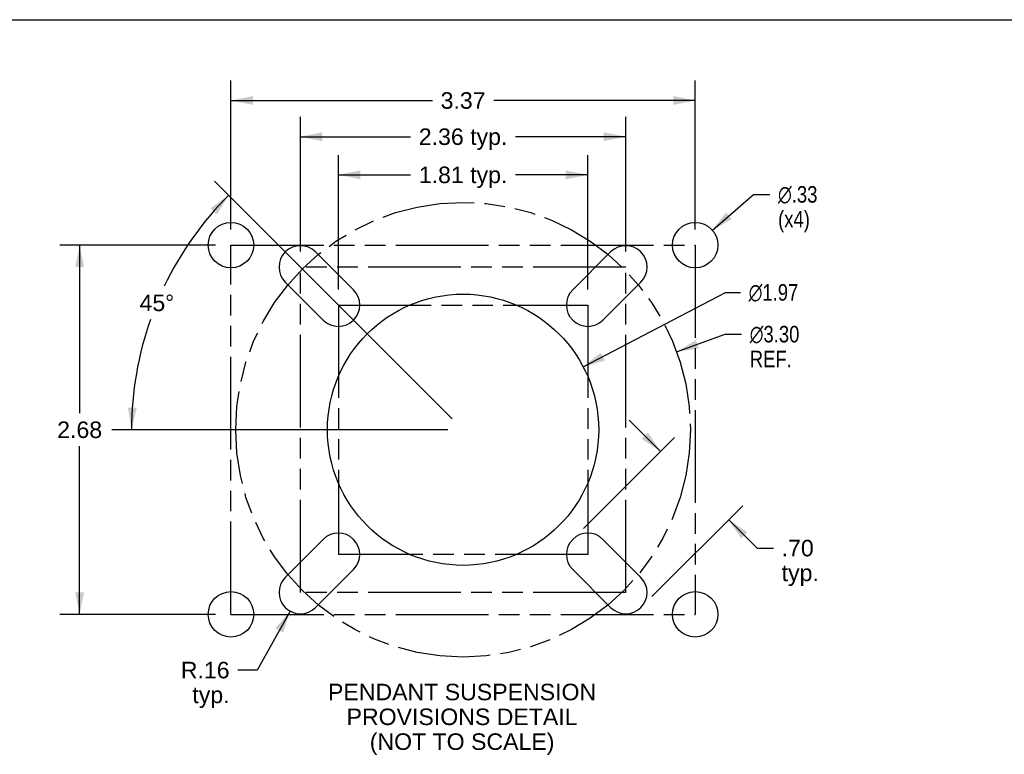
# Model space of a CAD drawing. Header units: inches. Extents: x 0 to 77.3, y 0 to 50.
# Tile 28 of 52: x 35.3 to 55.6, y 34.9 to 50. Entities that reach past the tile are written whole.
import ezdxf

# ---------------------------------------------------------------- set-up
doc = ezdxf.new("R2010")
doc.units = ezdxf.units.IN
doc.header["$LTSCALE"] = 4.25
doc.header["$MEASUREMENT"] = 0
doc.linetypes.add('PHANTOM', pattern=[0.8, 0.45, -0.05, 0.1, -0.05, 0.1, -0.05])
doc.layers.get('0').update_dxf_attribs({"linetype": 'CONTINUOUS'})
doc.layers.add('DEFAULT_3', color=7, linetype='PHANTOM')
doc.layers.add('DIMENSIONS', color=7, linetype='CONTINUOUS')
doc.styles.get("Standard").update_dxf_attribs({"font": 'arial.ttf'})
doc.styles.add('TEXTSTYLE_1', font='gdt', dxfattribs={"width": 0.8})
doc.dimstyles.new('DIMSTYLE_2', dxfattribs={"dimtxt": 0.340909, "dimasz": 0.454545, "dimexe": 0.09, "dimexo": 0.07, "dimgap": 0.0375, "dimtad": 0, "dimtih": 1, "dimtoh": 1, "dimlfac": 0.352, "dimzin": 4, "dimdsep": 46, "dimtxsty": 'Standard', "dimblk": '_FILLED', "dimblk1": '_FILLED', "dimblk2": '_FILLED', "dimcen": 0.09, "dimadec": 3, "dimazin": 1, "dimtfac": 1, "dimtdec": 3, "dimtofl": 0, "dimtmove": 0, "dimatfit": 3, "dimldrblk": '_FILLED', "dimfxl": 0, "dimtolj": 1, "dimtzin": 4, "dimarcsym": 0})
doc.dimstyles.new('DIMSTYLE_3', dxfattribs={"dimtxt": 0.340909, "dimasz": 0.454545, "dimexe": 0.09, "dimexo": 0.07, "dimgap": 0.09, "dimtad": 0, "dimtih": 1, "dimtoh": 1, "dimlfac": 0.352, "dimzin": 4, "dimdsep": 46, "dimtxsty": 'Standard', "dimblk": '_FILLED', "dimblk1": '_FILLED', "dimblk2": '_FILLED', "dimcen": 0.09, "dimadec": 3, "dimazin": 1, "dimtfac": 1, "dimtdec": 3, "dimtofl": 0, "dimtmove": 0, "dimatfit": 1, "dimldrblk": '_FILLED', "dimfxl": 0, "dimtolj": 1, "dimtzin": 4, "dimarcsym": 0})
doc.dimstyles.new('DIMSTYLE_4', dxfattribs={"dimtxt": 0.340909, "dimasz": 0.454545, "dimexe": 0.09, "dimexo": 0.07, "dimgap": 0.09, "dimtad": 0, "dimtih": 1, "dimtoh": 1, "dimlfac": 0.352, "dimzin": 4, "dimdsep": 46, "dimtxsty": 'Standard', "dimblk": '_FILLED', "dimblk1": '_FILLED', "dimblk2": '_FILLED', "dimcen": 0.09, "dimadec": 3, "dimazin": 1, "dimtfac": 1, "dimtdec": 3, "dimtofl": 0, "dimtmove": 0, "dimatfit": 3, "dimldrblk": '_FILLED', "dimfxl": 0, "dimtolj": 1, "dimtzin": 4, "dimarcsym": 0})
doc.dimstyles.new('DIMSTYLE_5', dxfattribs={"dimtxt": 0.340909, "dimasz": 0.454545, "dimexe": 0.09, "dimexo": 0.07, "dimgap": 0.0375, "dimtad": 0, "dimtih": 1, "dimtoh": 1, "dimdec": 5, "dimlfac": 0.352, "dimzin": 4, "dimdsep": 46, "dimtxsty": 'Standard', "dimblk": '_FILLED', "dimblk1": '_FILLED', "dimblk2": '_FILLED', "dimcen": 0.09, "dimadec": 3, "dimazin": 1, "dimtfac": 1, "dimtdec": 3, "dimtofl": 0, "dimtmove": 0, "dimatfit": 3, "dimldrblk": '_FILLED', "dimfxl": 0, "dimtolj": 1, "dimtzin": 4, "dimarcsym": 0})

# ---------------------------------------------------------------- blocks, each defined once
blk = doc.blocks.new('_FILLED')
at = {"color": 0, "linetype": 'ByBlock'}
blk.add_solid([(0, 0), (-1, 0.2), (-1, -0.2)], dxfattribs=at)
blk = doc.blocks.new('*D13')
at = {"layer": 'DIMENSIONS', "color": 2, "linetype": 'Continuous'}
for p, q in [((48.518, 41.097), (47.875, 41.74)), ((46.932, 39.511), (48.807, 41.386)), ((48.338, 38.105), (50.213, 39.98)), ((49.924, 39.691), (50.509, 39.106)), ((50.509, 39.106), (50.845, 39.106))]:
    blk.add_line(p, q, dxfattribs=at)
at = {"layer": 'DIMENSIONS', "color": 2, "linetype": 'Continuous', "xscale": 0.4545454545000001, "yscale": 0.4545454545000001, "zscale": 0.4545454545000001}
for p, rotation in [((48.518, 41.097), 315), ((49.924, 39.691), 135)]:
    blk.add_blockref('_FILLED', p, dxfattribs=dict(at, rotation=rotation))
at = {"layer": 'DIMENSIONS', "color": 2, "linetype": 'Continuous', "insert": (51.016, 39.276), "char_height": 0.3409, "width": 0.76673, "attachment_point": 1, "line_spacing_factor": 0.9}
blk.add_mtext('.70\\Ptyp.', dxfattribs=at)
blk = doc.blocks.new('*D14')
at = {"layer": 'DIMENSIONS', "color": 2, "linetype": 'Continuous'}
for p, q in [((48.851, 43.152), (49.853, 43.517)), ((49.853, 43.517), (50.188, 43.517))]:
    blk.add_line(p, q, dxfattribs=at)
at = {"layer": 'DIMENSIONS', "color": 2, "linetype": 'Continuous', "xscale": 0.4545454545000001, "yscale": 0.4545454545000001, "zscale": 0.4545454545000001, "rotation": 200.0343054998}
blk.add_blockref('_FILLED', (48.851, 43.152), dxfattribs=at)
at = {"layer": 'DIMENSIONS', "color": 2, "linetype": 'Continuous', "insert": (50.358, 43.687), "char_height": 0.34091, "width": 1.38096, "attachment_point": 1, "line_spacing_factor": 0.9, "style": 'TEXTSTYLE_1'}
blk.add_mtext('{\\fgdt;n}\\fArial;3.30\\PREF.', dxfattribs=at)
blk = doc.blocks.new('*D15')
at = {"layer": 'DIMENSIONS', "color": 2, "linetype": 'Continuous'}
for p, q in [((41.875, 44.435), (41.875, 47.21)), ((47.018, 44.435), (47.018, 47.21)), ((41.875, 46.801), (43.364, 46.801)), ((47.018, 46.801), (45.53, 46.801))]:
    blk.add_line(p, q, dxfattribs=at)
at = {"layer": 'DIMENSIONS', "color": 2, "linetype": 'Continuous', "xscale": 0.4545454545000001, "yscale": 0.4545454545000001, "zscale": 0.4545454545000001, "rotation": 180}
blk.add_blockref('_FILLED', (41.875, 46.801), dxfattribs=at)
at = {"layer": 'DIMENSIONS', "color": 2, "linetype": 'Continuous', "xscale": 0.4545454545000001, "yscale": 0.4545454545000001, "zscale": 0.4545454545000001}
blk.add_blockref('_FILLED', (47.018, 46.801), dxfattribs=at)
at = {"layer": 'DIMENSIONS', "color": 2, "linetype": 'Continuous', "insert": (44.447, 46.971), "char_height": 0.3409, "width": 1.82494, "attachment_point": 2, "line_spacing_factor": 0.9}
blk.add_mtext('1.81 typ.', dxfattribs=at)
blk = doc.blocks.new('*D16')
at = {"layer": 'DIMENSIONS', "color": 2, "linetype": 'Continuous'}
for p, q in [((40.878, 37.806), (40.2, 36.59)), ((40.2, 36.59), (39.802, 36.59))]:
    blk.add_line(p, q, dxfattribs=at)
at = {"layer": 'DIMENSIONS', "color": 2, "linetype": 'Continuous', "xscale": 0.4545454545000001, "yscale": 0.4545454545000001, "zscale": 0.4545454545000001, "rotation": 60.873855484}
blk.add_blockref('_FILLED', (40.878, 37.806), dxfattribs=at)
at = {"layer": 'DIMENSIONS', "color": 2, "linetype": 'Continuous', "insert": (39.632, 36.761), "char_height": 0.3409, "width": 1.00498, "attachment_point": 3, "line_spacing_factor": 0.9}
blk.add_mtext('R.16\\Ptyp.', dxfattribs=at)
blk = doc.blocks.new('*D18')
at = {"layer": 'DIMENSIONS', "color": 2, "linetype": 'Continuous'}
for p, q in [((41.092, 45.219), (41.092, 47.997)), ((47.802, 45.219), (47.802, 47.997)), ((41.092, 47.588), (43.364, 47.588)), ((47.802, 47.588), (45.53, 47.588))]:
    blk.add_line(p, q, dxfattribs=at)
at = {"layer": 'DIMENSIONS', "color": 2, "linetype": 'Continuous', "xscale": 0.4545454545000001, "yscale": 0.4545454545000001, "zscale": 0.4545454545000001, "rotation": 180}
blk.add_blockref('_FILLED', (41.092, 47.588), dxfattribs=at)
at = {"layer": 'DIMENSIONS', "color": 2, "linetype": 'Continuous', "xscale": 0.4545454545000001, "yscale": 0.4545454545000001, "zscale": 0.4545454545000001}
blk.add_blockref('_FILLED', (47.802, 47.588), dxfattribs=at)
at = {"layer": 'DIMENSIONS', "color": 2, "linetype": 'Continuous', "insert": (44.447, 47.758), "char_height": 0.3409, "width": 1.82494, "attachment_point": 2, "line_spacing_factor": 0.9}
blk.add_mtext('2.36 typ.', dxfattribs=at)
blk = doc.blocks.new('*D19')
at = {"layer": 'DIMENSIONS', "color": 2, "linetype": 'Continuous'}
for p, q in [((39.66, 45.671), (39.66, 48.744)), ((49.234, 45.671), (49.234, 48.744)), ((39.66, 48.334), (43.813, 48.334)), ((49.234, 48.334), (45.08, 48.334))]:
    blk.add_line(p, q, dxfattribs=at)
at = {"layer": 'DIMENSIONS', "color": 2, "linetype": 'Continuous', "xscale": 0.4545454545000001, "yscale": 0.4545454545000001, "zscale": 0.4545454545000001, "rotation": 180}
blk.add_blockref('_FILLED', (39.66, 48.334), dxfattribs=at)
at = {"layer": 'DIMENSIONS', "color": 2, "linetype": 'Continuous', "xscale": 0.4545454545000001, "yscale": 0.4545454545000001, "zscale": 0.4545454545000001}
blk.add_blockref('_FILLED', (49.234, 48.334), dxfattribs=at)
at = {"layer": 'DIMENSIONS', "color": 2, "linetype": 'Continuous', "insert": (44.447, 48.505), "char_height": 0.3409, "width": 0.92641, "attachment_point": 2, "line_spacing_factor": 0.9}
blk.add_mtext('3.37', dxfattribs=at)
blk = doc.blocks.new('*D20')
at = {"layer": 'DIMENSIONS', "color": 2, "linetype": 'Continuous'}
for p, q in [((49.587, 45.66), (50.437, 46.399)), ((50.437, 46.399), (50.772, 46.399))]:
    blk.add_line(p, q, dxfattribs=at)
at = {"layer": 'DIMENSIONS', "color": 2, "linetype": 'Continuous', "xscale": 0.4545454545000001, "yscale": 0.4545454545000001, "zscale": 0.4545454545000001, "rotation": 221.0094031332}
blk.add_blockref('_FILLED', (49.587, 45.66), dxfattribs=at)
at = {"layer": 'DIMENSIONS', "color": 2, "linetype": 'Continuous', "insert": (50.942, 46.569), "char_height": 0.34091, "width": 1.11609, "attachment_point": 1, "line_spacing_factor": 0.9, "style": 'TEXTSTYLE_1'}
blk.add_mtext('{\\fgdt;n}\\fArial;.33\\P(x4)', dxfattribs=at)
blk = doc.blocks.new('*D21')
at = {"layer": 'DIMENSIONS', "color": 2, "linetype": 'Continuous'}
for p, q in [((39.342, 45.353), (36.13, 45.353)), ((36.54, 45.353), (36.54, 41.887)), ((36.54, 37.739), (36.54, 41.205)), ((39.342, 37.739), (36.13, 37.739))]:
    blk.add_line(p, q, dxfattribs=at)
at = {"layer": 'DIMENSIONS', "color": 2, "linetype": 'Continuous', "xscale": 0.4545454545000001, "yscale": 0.4545454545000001, "zscale": 0.4545454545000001}
for p, rotation in [((36.54, 45.353), 90), ((36.54, 37.739), 270)]:
    blk.add_blockref('_FILLED', p, dxfattribs=dict(at, rotation=rotation))
at = {"layer": 'DIMENSIONS', "color": 2, "linetype": 'Continuous', "insert": (36.54, 41.716), "char_height": 0.3409, "width": 0.92641, "attachment_point": 2, "line_spacing_factor": 0.9}
blk.add_mtext('2.68', dxfattribs=at)
blk = doc.blocks.new('*D22')
at = {"layer": 'DIMENSIONS', "color": 2, "linetype": 'Continuous'}
for p, q in [((46.924, 42.842), (49.857, 44.377)), ((49.857, 44.377), (50.165, 44.377))]:
    blk.add_line(p, q, dxfattribs=at)
at = {"layer": 'DIMENSIONS', "color": 2, "linetype": 'Continuous', "xscale": 0.4545454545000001, "yscale": 0.4545454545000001, "zscale": 0.4545454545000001, "rotation": 207.626917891}
blk.add_blockref('_FILLED', (46.924, 42.842), dxfattribs=at)
at = {"layer": 'DIMENSIONS', "color": 2, "linetype": 'Continuous', "insert": (50.336, 44.548), "char_height": 0.34091, "width": 1.38096, "attachment_point": 1, "line_spacing_factor": 0.9, "style": 'TEXTSTYLE_1'}
blk.add_mtext('{\\fgdt;n}\\fArial;1.97', dxfattribs=at)
blk = doc.blocks.new('*D23')
at = {"layer": 'DIMENSIONS', "color": 2, "linetype": 'Continuous'}
for p, q in [((44.222, 41.771), (39.324, 46.669)), ((44.129, 41.546), (37.202, 41.546))]:
    blk.add_line(p, q, dxfattribs=at)
for start, end in [(135, 154.3703), (160.5604, 180)]:
    blk.add_arc((44.447, 41.546), 6.836, start, end, dxfattribs=at)
for points in [[(39.369, 45.985), (39.613, 46.379), (39.236, 46.11)], [(37.535, 42.003), (37.611, 41.546), (37.717, 41.997)]]:
    blk.add_solid(points, dxfattribs=at)
at = {"layer": 'DIMENSIONS', "color": 2, "linetype": 'Continuous', "insert": (38.131, 44.332), "char_height": 0.34091, "width": 0.75701, "attachment_point": 2, "line_spacing_factor": 0.9}
blk.add_mtext('45\\fgdt;{\\fgdt;~}', dxfattribs=at)

msp = doc.modelspace()

# ---------------------------------------------------------------- linework, layer by layer
at = {"color": 7, "linetype": 'Continuous'}
msp.add_line((0, 50), (77.272727, 50), dxfattribs=at)
at = {"color": 3, "linetype": 'Continuous'}
for p, q in [((41.403425, 45.211822), (42.186867, 44.42838)), ((46.706726, 44.42838), (47.490168, 45.211822)), ((41.564131, 43.805643), (40.780689, 44.589086)), ((48.112904, 44.589086), (47.329462, 43.805643)), ((40.780689, 38.502343), (41.564131, 39.285785)), ((47.329462, 39.285785), (48.112904, 38.502343)), ((42.186867, 38.663049), (41.403425, 37.879606)), ((47.490168, 37.879606), (46.706726, 38.663049))]:
    msp.add_line(p, q, dxfattribs=at)
for centre, radius in [((39.659865, 45.352532), 0.46875), ((49.233729, 45.352532), 0.46875), ((44.446797, 41.545714), 2.796165), ((39.659865, 37.738896), 0.46875), ((49.233729, 37.738896), 0.46875)]:
    msp.add_circle(centre, radius, dxfattribs=at)
for centre, start, end in [((41.092057, 44.900454), 45, 225), ((47.801536, 44.900454), 315, 135), ((41.875499, 44.117011), 225, 45), ((47.018094, 44.117011), 135, 315), ((41.875499, 38.974417), 315, 135), ((47.018094, 38.974417), 45, 225), ((41.092057, 38.190975), 135, 315), ((47.801536, 38.190975), 225, 45)]:
    msp.add_arc(centre, 0.440341, start, end, dxfattribs=at)
at = {"layer": 'DEFAULT_3', "color": 8, "linetype": 'PHANTOM'}
for p, q in [((39.659865, 37.738896), (39.659865, 45.352532)), ((39.659865, 45.352532), (49.233729, 45.352532)), ((49.233729, 45.352532), (49.233729, 37.738896)), ((41.092057, 38.190975), (41.092057, 44.900454)), ((47.801536, 44.900454), (41.092057, 44.900454)), ((47.801536, 38.190975), (47.801536, 44.900454)), ((41.875499, 44.117011), (41.875499, 38.974417)), ((41.875499, 44.117011), (47.018094, 44.117011)), ((47.018094, 44.117011), (47.018094, 38.974417)), ((47.018094, 38.974417), (41.875499, 38.974417)), ((47.801536, 38.190975), (41.092057, 38.190975)), ((39.659865, 37.738896), (49.233729, 37.738896))]:
    msp.add_line(p, q, dxfattribs=at)
msp.add_circle((44.446797, 41.545714), 4.6875, dxfattribs=at)

# ---------------------------------------------------------------- texts
at = {"layer": 'DIMENSIONS', "color": 2, "linetype": 'Continuous', "insert": (44.425923, 36.308593), "char_height": 0.34090909, "width": 5.51917878, "attachment_point": 2, "line_spacing_factor": 0.9}
msp.add_mtext('PENDANT SUSPENSION\\PPROVISIONS DETAIL\\P(NOT TO SCALE)', dxfattribs=at)

# ---------------------------------------------------------------- dimensions: what is measured, and where the dimension line sits
at = {"layer": 'DIMENSIONS', "color": 2, "linetype": 'Continuous'}
dim = msp.add_linear_dim(base=(49.233729, 48.334484), p1=(39.659865, 45.600714), p2=(49.233729, 45.600714), dimstyle='DIMSTYLE_2', dxfattribs=at)
dim.commit()
dim.dimension.update_dxf_attribs({"geometry": '*D19', "text_midpoint": (44.446354, 48.332581), "dimtype": 160})
for base, p1, p2, angle, text, picture, middle in [((41.092057, 47.587721), (47.801536, 45.148635), (41.092057, 45.148635), 180, '<> typ.', '*D18', (44.446797, 47.587721)), ((48.517775, 41.096834), (48.288395, 38.055098), (46.882217, 39.461276), 135, '<>\\Ptyp.', '*D13', (51.399314, 38.850034))]:
    dim = msp.add_linear_dim(base=base, p1=p1, p2=p2, angle=angle, text=text, dimstyle='DIMSTYLE_2', dxfattribs=at)
    dim.commit()
    dim.dimension.update_dxf_attribs({"geometry": picture, "text_midpoint": middle, "dimtype": 160})
dim = msp.add_linear_dim(base=(47.018094, 46.800929), p1=(41.875499, 44.365193), p2=(47.018094, 44.365193), text='<> typ.', dimstyle='DIMSTYLE_2', dxfattribs=at)
dim.commit()
dim.dimension.update_dxf_attribs({"geometry": '*D15', "text_midpoint": (44.446797, 46.800929), "dimtype": 160})
dim = msp.add_angular_dim_2l(base=(38.131218, 44.161713), line1=((44.319643, 41.672868), (44.271306, 41.721205)), line2=((44.266974, 41.545714), (44.198615, 41.545714)), dimstyle='DIMSTYLE_5', dxfattribs=at)
dim.commit()
dim.dimension.update_dxf_attribs({"geometry": '*D23', "text_midpoint": (38.131218, 44.161713), "dimtype": 162})
for p1, p2, text, picture, middle in [((49.587448, 45.660118), (48.880009, 45.044947), '%%c<>\\P(x4)', '*D20', (51.500245, 46.143018)), ((46.924159, 42.84233), (41.969434, 40.249098), '%%c<>', '*D22', (51.026239, 44.377482)), ((48.850645, 43.151571), (40.042948, 39.939858), '%%c<>\\PREF.', '*D14', (51.048693, 43.261331))]:
    dim = msp.add_diameter_dim_2p(p1=p1, p2=p2, text=text, dimstyle='DIMSTYLE_3', override={"dimpost": '<>'}, dxfattribs=at)
    dim.commit()
    dim.dimension.update_dxf_attribs({"geometry": picture, "text_midpoint": middle, "dimtype": 163})
dim = msp.add_linear_dim(base=(36.539516, 37.738896), p1=(39.411683, 45.352532), p2=(39.411683, 37.738896), angle=270, dimstyle='DIMSTYLE_2', dxfattribs=at)
dim.commit()
dim.dimension.update_dxf_attribs({"geometry": '*D21', "text_midpoint": (36.534636, 41.543813), "dimtype": 160})
dim = msp.add_radius_dim(center=(41.0920572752, 38.1909745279), mpoint=(40.877728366, 37.8063146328), text='R<>\\Ptyp.', dimstyle='DIMSTYLE_4', override={"dimpost": '<>'}, dxfattribs=at)
dim.commit()
dim.dimension.update_dxf_attribs({"geometry": '*D16', "text_midpoint": (39.1295246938, 36.3346586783), "dimtype": 164})

doc.saveas('drawing.dxf')
